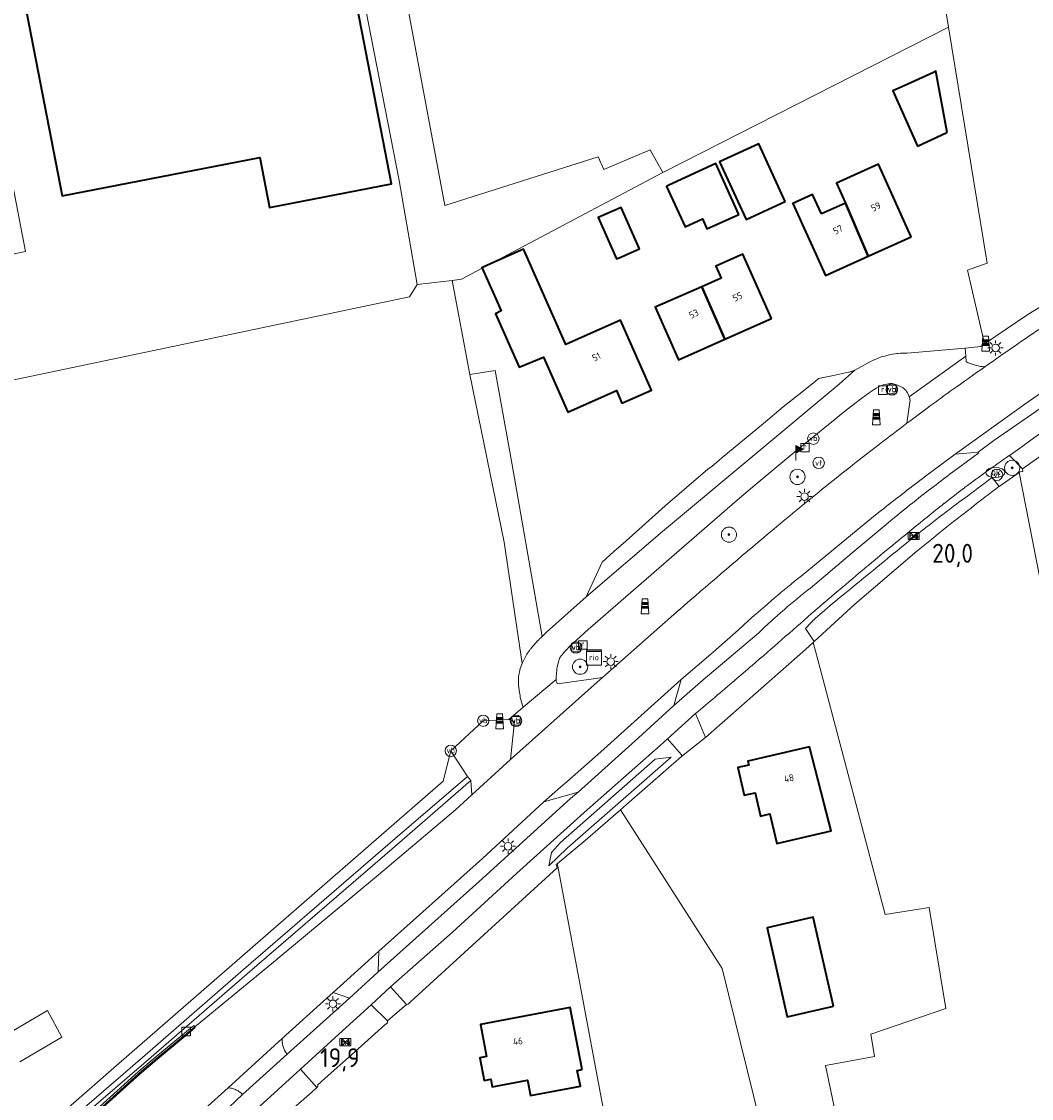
# Model space of a CAD drawing. Header units: metres. Extents: x 125158 to 132124, y 450612 to 454469.
# Tile 33 of 173: x 125659 to 125792, y 451444 to 451585. Entities that reach past the tile are written whole.
import ezdxf
from ezdxf.enums import TextEntityAlignment as Align

# ---------------------------------------------------------------- set-up
doc = ezdxf.new("R2010")
doc.units = ezdxf.units.M
doc.layers.get('0').update_dxf_attribs({"color": 8})
for name, color, linetype, lineweight in [('B-XX-BV-GELEIDECONSTRUCTIE-GV', 8, 'Continuous', 18), ('B-XX-GR-BOOM-S', 8, 'Continuous', 25), ('B-XX-IE-MEUBILAIR_WEGMEUBILAIR-S', 8, 'Continuous', 25), ('B-XX-KL-BRANDSTOF_LOCATIEPAAL-S', 8, 'Continuous', 25), ('B-XX-KL-ET_LS_OV_LICHTMAST-S', 8, 'Continuous', 25), ('B-XX-KL-WATER_BRANDLEIDING_PUT-S', 8, 'Continuous', 25), ('B-XX-OG-BEBOUWING-GV', 8, 'Continuous', 35), ('B-XX-OG-BEBOUWING-T18', 8, 'Continuous', 18), ('B-XX-OG-TERREIN_CULTUURSCHEIDING-GV', 8, 'Continuous', 18), ('B-XX-OG-WATER-GV', 8, 'Continuous', 18), ('B-XX-OG-WEG-GV', 8, 'Continuous', 18), ('B-XX-RI-GWA_KOLK-S', 8, 'Continuous', 25), ('B-XX-RI-GWA_RIOOLPUT-S', 8, 'Continuous', 25), ('B-XX-RI-TERREINKAST-S', 8, 'Continuous', 25), ('B-XX-VH-GOOT-G', 8, 'Continuous', 18), ('B-XX-VH-VERHARDING_BEDRIJFSVLOERPLAAT-GV', 8, 'Continuous', 18), ('B-XX-VH-VERHARDING_BETONSTRAATSTEEN-GV', 8, 'Continuous', 18), ('B-XX-VW-HECTOMETRERING-S', 8, 'Continuous', 25), ('B-XX-VW-VERKEERSTEKEN_BORD-S', 8, 'Continuous', 25), ('B-XX-VW-VERKEERSTEKEN_DRAAGCONSTRUCTIE-S', 8, 'Continuous', 25)]:
    doc.layers.add(name, color=color, linetype=linetype, lineweight=lineweight)
doc.layers.add('TOPOT30', color=1, linetype='Continuous')
doc.styles.add('ISO', font='iso', dxfattribs={"height": 5})
doc.styles.add('NLCS-ISO', font='NLCS-ISO.ttf')
doc.styles.add('NLCS-ISO-M-T18', font='NLCS-ISO.ttf', dxfattribs={"height": 1.8})

# ---------------------------------------------------------------- blocks, each defined once
blk = doc.blocks.new('SRI-PUT_INSPECTIEPUT_RIOOLPUT-SO')
at = {"color": 0, "linetype": 'ByBlock', "lineweight": 18}
blk.add_lwpolyline([(-1.12, -1.12), (1.12, -1.12), (1.12, 1.12), (-1.12, 1.12)], close=True, dxfattribs=at)
at = {"color": 0, "linetype": 'ByBlock', "lineweight": 18, "style": 'NLCS-ISO'}
blk.add_text('r', height=1.5, dxfattribs=at).set_placement((0, 0.28), align=Align.MIDDLE_CENTER)
blk = doc.blocks.new('SRI-KOLK-SO')
at = {"color": 0, "linetype": 'ByBlock', "lineweight": 18}
blk.add_lwpolyline([(-1.125, -1.125), (1.125, -1.125), (1.125, 1.125), (-1.125, 1.125)], close=True, dxfattribs=at)
blk = doc.blocks.new('SKL-WATER_BRANDKRAAN_BRANDPUT-SO')
at = {"color": 0, "linetype": 'ByBlock', "lineweight": 18}
blk.add_ellipse((0, 0), major_axis=(2.5, 0), ratio=0.54, dxfattribs=at)
at = {"color": 0, "linetype": 'ByBlock', "lineweight": 18, "style": 'NLCS-ISO'}
blk.add_text('bk', height=1.5, dxfattribs=at).set_placement((0.16, 0), align=Align.MIDDLE_CENTER)
blk = doc.blocks.new('SIE-WEG_VERKEERSBORD-SO')
at = {"color": 0, "linetype": 'ByBlock', "lineweight": 18}
blk.add_lwpolyline([(-1.125, -1.125), (1.125, -1.125), (1.125, 1.125), (-1.125, 1.125)], close=True, dxfattribs=at)
at = {"color": 0, "linetype": 'ByBlock', "lineweight": 18, "style": 'NLCS-ISO'}
blk.add_text('vb', height=1.5, dxfattribs=at).set_placement((0, 0), align=Align.MIDDLE_CENTER)
blk = doc.blocks.new('SIE-WATER_VERKLIKKER_TRANSPORTLEIDING-SO')
at = {"color": 0, "linetype": 'ByBlock', "lineweight": 18}
blk.add_circle((0, 0), 1.5, dxfattribs=at)
at = {"color": 0, "linetype": 'ByBlock', "lineweight": 18, "style": 'NLCS-ISO'}
blk.add_text('vt', height=1.5, dxfattribs=at).set_placement((0, 0), align=Align.MIDDLE_CENTER)
blk = doc.blocks.new('SKL-ET_OV_LICHTMAST-SO')
at = {"color": 0, "linetype": 'ByBlock', "lineweight": 18}
for points in [[(-1.25, 0), (-2, 0)], [(-1.41, 1.41), (-0.88, 0.88)], [(0, 2), (0, 1.25)], [(0.88, 0.88), (1.41, 1.41)], [(2, 0), (1.25, 0)], [(-1.41, -1.41), (-0.88, -0.88)], [(0, -1.25), (0, -2)], [(0.88, -0.88), (1.41, -1.41)]]:
    blk.add_lwpolyline(points, dxfattribs=at)
blk.add_circle((0, 0), 1, dxfattribs=at)
blk = doc.blocks.new('SIE-WEG_PAAL_VERKEERSBORD-SO')
at = {"color": 0, "linetype": 'ByBlock', "lineweight": 18}
blk.add_circle((0, 0), 1.5, dxfattribs=at)
at = {"color": 0, "linetype": 'ByBlock', "lineweight": 18, "style": 'NLCS-ISO'}
blk.add_text('vb', height=1.5, dxfattribs=at).set_placement((0, 0.13), align=Align.MIDDLE_CENTER)
blk = doc.blocks.new('SIE-WEG_PAAL_GRENSPAAL-SO')
at = {"linetype": 'ByBlock', "lineweight": 18}
h = blk.add_hatch(color=0, dxfattribs=at)
h.dxf.hatch_style = 1
h.paths.add_polyline_path([(0.90625, -0.5), (0.875, 0), (-0.875, 0), (-0.90625, -0.5)])
h.paths.add_polyline_path([(-0.8125, 1), (-0.84375, 0.5), (0.84375, 0.5), (0.8125, 1)])
at = {"color": 0, "linetype": 'ByBlock', "lineweight": 18}
blk.add_lwpolyline([(-1, -2), (1, -2), (0.75, 2), (-0.75, 2)], close=True, dxfattribs=at)
for points in [[(0.875, 0), (-0.875, 0)], [(0.84375, 0.5), (-0.84375, 0.5)], [(0.8125, 1), (-0.8125, 1)], [(0.90625, -0.5), (-0.90625, -0.5)]]:
    blk.add_lwpolyline(points, dxfattribs=at)
blk = doc.blocks.new('SIE-WEG_PAAL_HECTOMETERPAAL-SO')
at = {"color": 0, "linetype": 'ByBlock', "lineweight": 18}
blk.add_lwpolyline([(-1.44375, -0.94375), (1.44375, -0.94375), (1.44375, 0.94375), (-1.44375, 0.94375)], close=True, dxfattribs=at)
at = {"color": 0, "linetype": 'ByBlock', "lineweight": 18, "style": 'NLCS-ISO'}
blk.add_text('hm', height=1.5, dxfattribs=at).set_placement((0, 0), align=Align.MIDDLE_CENTER)
blk = doc.blocks.new('SIE-WEG_PAAL_VLAGGENMAST-SO')
at = {"linetype": 'ByBlock', "lineweight": 18}
h = blk.add_hatch(color=0, dxfattribs=at)
h.dxf.hatch_style = 1
h.paths.add_polyline_path([(0, 2), (2, 1), (0, 0)])
at = {"color": 0, "linetype": 'ByBlock', "lineweight": 18}
blk.add_lwpolyline([(0, 2), (0, -2)], dxfattribs=at)
blk.add_lwpolyline([(0, 2), (2, 1), (0, 0)], close=True, dxfattribs=at)
blk = doc.blocks.new('SRI-TERREINKAST-SO')
at = {"color": 0, "linetype": 'ByBlock', "lineweight": 18}
for points in [[(-2, 2), (2, 2), (2, 1.68), (-2, 1.68)], [(-2, 1.52), (2, 1.52), (2, -2), (-2, -2)]]:
    blk.add_lwpolyline(points, close=True, dxfattribs=at)
at = {"color": 0, "linetype": 'ByBlock', "lineweight": 18, "style": 'NLCS-ISO'}
blk.add_text('rio', height=1.5, dxfattribs=at).set_placement((0, 0), align=Align.MIDDLE_CENTER)
blk = doc.blocks.new('SGR-BOOM_01-SO')
at = {"linetype": 'ByBlock', "lineweight": 18}
h = blk.add_hatch(color=0, dxfattribs=at)
h.dxf.hatch_style = 1
edge = h.paths.add_edge_path()
edge.add_arc((0, 0), 0.25, 0, 360)
at = {"color": 0, "linetype": 'ByBlock', "lineweight": 18}
for radius in [2, 0.25]:
    blk.add_circle((0, 0), radius, dxfattribs=at)
blk = doc.blocks.new('kilometerpaal')
at = {"color": 0}
for p, q in [((-0.44, 0.44), (0.44, -0.44)), ((-0.44, -0.44), (-0.44, 0.44)), ((0.44, 0.44), (-0.44, -0.44)), ((0.44, -0.44), (0.44, 0.44))]:
    blk.add_line(p, q, dxfattribs=at)
at = {"color": 0, "style": 'ISO'}
blk.add_attdef('KILOMETERPAAL', (0.59, 0.87), '', height=2.5, dxfattribs=at)

msp = doc.modelspace()

# ---------------------------------------------------------------- linework, layer by layer
at = {"layer": 'B-XX-BV-GELEIDECONSTRUCTIE-GV'}
msp.add_lwpolyline([(125666.89, 451439.78), (125674.68, 451446.82), (125676.99, 451448.78), (125681.98, 451452.93), (125681.83, 451453.09), (125680.35, 451451.88), (125676.84, 451448.96), (125674.52, 451446.99), (125666.73, 451439.96)], dxfattribs=at)
at = {"layer": 'B-XX-OG-BEBOUWING-GV'}
for points in [[(125672.83, 451605.02), (125671.54, 451611.59), (125655.49, 451608.46), (125664.52, 451562.13), (125690.54, 451567.2), (125691.81, 451560.62), (125707.84, 451563.72), (125698.85, 451610.09)], [(125780.9, 451570.47), (125779.4, 451578.52), (125779.08, 451578.37), (125775.72, 451576.84), (125773.74, 451575.94), (125776.98, 451568.69), (125780.85, 451570.45)], [(125759.6, 451561.42), (125756.12, 451568.98), (125750.97, 451566.61), (125754.45, 451559.05)], [(125753.48, 451559.71), (125750.48, 451566.38), (125744.28, 451563.53), (125743.98, 451563.39), (125746.43, 451558.07), (125748.7, 451559.11), (125749.3, 451557.79)], [(125776.15, 451556.77), (125771.85, 451566.3), (125766.32, 451563.8), (125767.5, 451561.2), (125770.48, 451554.21)], [(125764.35, 451559.78), (125763.2, 451562.32), (125760.6, 451561.14), (125764.87, 451551.68), (125770.48, 451554.21), (125767.5, 451561.2)], [(125740.42, 451555.19), (125738.01, 451560.63), (125735.01, 451559.3), (125737.43, 451553.86), (125737.98, 451554.1), (125738.66, 451554.4)], [(125725.29, 451554.94), (125725.2, 451555.13), (125720.94, 451553.24), (125719.73, 451552.7), (125719.77, 451552.62), (125722.24, 451547.05), (125721.51, 451546.64), (125724.62, 451539.64), (125727.81, 451540.92), (125731.01, 451533.72), (125737.4, 451536.56), (125738.13, 451534.9), (125742, 451536.62), (125737.93, 451545.78), (125730.76, 451542.6)], [(125757.79, 451546.02), (125754.03, 451554.47), (125750.49, 451552.9), (125751.19, 451551.34), (125748.61, 451550.2), (125751.67, 451543.3)], [(125751.67, 451543.3), (125748.61, 451550.2), (125742.5, 451547.49), (125745.56, 451540.59)], [(125764.7, 451482.24), (125762.77, 451489.71), (125754.68, 451487.82), (125754.8, 451487.3), (125753.38, 451486.99), (125754.19, 451483.36), (125755.64, 451483.68), (125756.35, 451480.62), (125757.59, 451480.9), (125758.49, 451477.02), (125765.62, 451478.68)], [(125765.94, 451455.62), (125763.26, 451467.31), (125757.2, 451465.92), (125759.85, 451454.24)], [(125732.91, 451447.3), (125731.34, 451455.46), (125719.52, 451453.22), (125720.32, 451449.02), (125719.46, 451448.85), (125720.03, 451445.86), (125720.89, 451446.02), (125721.08, 451445.03), (125725.73, 451445.91), (125726.12, 451443.88), (125732.66, 451445.13), (125732.26, 451447.18)]]:
    msp.add_lwpolyline(points, close=True, dxfattribs=at)
at = {"layer": 'B-XX-OG-TERREIN_CULTUURSCHEIDING-GV'}
for points in [[(125687.36, 451689.08), (125698.97, 451626.46), (125703.12, 451608.71), (125704.6, 451609.26), (125704.88, 451607.96), (125705.99, 451608.24), (125714.83, 451560.88), (125735, 451567.25), (125735.74, 451565.59), (125741.84, 451568.17), (125743.5, 451565.21), (125781.07, 451584.3), (125776.07, 451614.94), (125774.25, 451627.08), (125773.5, 451632.07), (125771.34, 451646.47), (125814.45, 451653.53)], [(125609.28, 451681.66), (125617.9, 451639.9), (125633.25, 451569.05), (125634.25, 451564.44), (125637.38, 451550.12), (125659.71, 451554.82), (125646.99, 451620.86), (125681.4, 451626.94), (125672.18, 451675.78)], [(125814.45, 451653.53), (125771.34, 451646.47), (125773.5, 451632.07), (125776.23, 451632.42), (125776.95, 451627.48), (125774.25, 451627.08), (125776.07, 451614.94), (125781.07, 451584.3), (125786.13, 451553.31), (125783.54, 451552.39), (125785.79, 451542.67), (125791.49, 451546.53), (125798.23, 451550.66)], [(125663.68, 451440.84), (125668.13, 451444.71), (125670.99, 451447.21), (125714.61, 451485.21), (125715.62, 451489.19), (125719.9, 451493.15), (125723.2, 451493.32), (125723.24, 451493.32), (125725.14, 451494.92), (125725.06, 451495.16), (125724.96, 451495.47), (125724.87, 451495.78), (125724.86, 451495.81), (125724.81, 451496.01), (125724.76, 451496.21), (125724.73, 451496.42), (125724.69, 451496.68), (125724.62, 451497.13), (125724.56, 451497.59), (125724.55, 451497.72), (125724.53, 451497.94), (125724.52, 451498.17), (125724.51, 451498.37), (125724.51, 451498.57), (125724.53, 451498.78), (125724.54, 451498.98), (125724.57, 451499.18), (125724.61, 451499.38), (125724.65, 451499.55), (125724.7, 451499.78), (125724.76, 451500), (125724.76, 451500), (125724.84, 451500.23), (125724.92, 451500.45), (125725.01, 451500.67), (125722.66, 451516.62), (125718.14, 451538.64), (125715.81, 451551.03), (125711.22, 451550.48), (125710.2, 451548.86), (125640.84, 451534.33)], [(125793.96, 451528.48), (125790.78, 451526.28), (125790.83, 451525.93), (125790.43, 451525.86), (125790.33, 451525.78), (125795.25, 451500.76)], [(125795.25, 451500.76), (125790.33, 451525.78), (125787.7, 451523.92)], [(125776.91, 451515.46), (125774.19, 451513.13), (125768.74, 451508.49), (125766.08, 451506.03), (125763.42, 451503.57), (125763.27, 451503.44), (125764.18, 451500), (125772.75, 451467.69), (125778.5, 451468.61), (125780.7, 451455.34), (125770.84, 451451.94), (125771.33, 451449.03), (125764.88, 451447.82), (125766.93, 451438.03), (125772.04, 451439.45), (125773.39, 451433.7), (125781.05, 451435.19), (125780.2, 451439.31), (125799.08, 451442.93)], [(125766.93, 451438.03), (125764.88, 451447.82), (125771.33, 451449.03), (125770.84, 451451.94), (125780.7, 451455.34), (125778.5, 451468.61), (125772.75, 451467.69), (125764.18, 451500), (125763.27, 451503.44), (125762.24, 451502.53), (125749.12, 451490.96), (125745.98, 451488.47), (125738.74, 451482.12), (125737.94, 451481.43), (125751.32, 451460.57), (125758.7, 451430.56)], [(125758.7, 451430.56), (125751.32, 451460.57), (125737.94, 451481.43), (125733.3, 451477.41), (125729.63, 451474.36), (125729.68, 451474.05), (125740.33, 451417.22)], [(125740.33, 451417.22), (125729.68, 451474.05), (125729.63, 451474.36), (125729.5, 451474.26), (125729.61, 451473.81), (125710.33, 451456.18), (125710.01, 451455.89), (125709.82, 451455.86), (125707.33, 451453.69), (125707.3, 451453.46), (125706.97, 451453.19), (125702.56, 451449.23), (125699.13, 451446.16), (125698.15, 451445.27), (125698.16, 451445.18), (125698.03, 451444.96), (125697.3, 451444.3), (125694.66, 451441.98)], [(125653.4, 451449.68), (125662.61, 451455.08), (125664.5, 451451.54), (125658.97, 451448.31)]]:
    msp.add_lwpolyline(points, dxfattribs=at)
for points in [[(125685.94, 451678.85), (125672.18, 451675.78), (125681.4, 451626.94), (125646.99, 451620.86), (125659.71, 451554.82), (125637.38, 451550.12), (125640.84, 451534.33), (125710.2, 451548.86), (125711.22, 451550.48), (125708.82, 451564.17), (125699.7, 451611.07), (125692.6, 451645.47), (125687.07, 451672.67)], [(125672.83, 451605.02), (125698.85, 451610.09), (125707.84, 451563.72), (125691.81, 451560.62), (125690.54, 451567.2), (125664.52, 451562.13), (125655.49, 451608.46), (125671.54, 451611.59)], [(125786.13, 451553.31), (125781.07, 451584.3), (125743.5, 451565.21), (125720.94, 451553.24), (125725.2, 451555.13), (125725.29, 451554.94), (125730.76, 451542.6), (125737.93, 451545.78), (125742, 451536.62), (125738.13, 451534.9), (125737.4, 451536.56), (125731.01, 451533.72), (125727.81, 451540.92), (125724.62, 451539.64), (125721.51, 451546.64), (125722.24, 451547.05), (125719.77, 451552.62), (125717.04, 451551.17), (125715.81, 451551.03), (125718.14, 451538.64), (125721.47, 451539.19), (125723.68, 451526.8), (125727.63, 451504.24), (125727.91, 451504.5), (125728.21, 451504.77), (125733.44, 451509.42), (125735.52, 451514.01), (125737.07, 451515.38), (125738.64, 451516.76), (125743.83, 451521.4), (125749.44, 451526.22), (125749.98, 451526.62), (125750.85, 451527.37), (125751.26, 451527.69), (125756.73, 451532.22), (125759.33, 451534.42), (125761.17, 451535.87), (125763.55, 451537.76), (125763.98, 451538.12), (125765.93, 451538.53), (125767.92, 451538.95), (125767.98, 451538.96), (125768.12, 451538.99), (125768.18, 451539.01), (125768.32, 451539.05), (125768.4, 451539.07), (125768.52, 451539.12), (125768.59, 451539.15), (125768.71, 451539.21), (125768.76, 451539.23), (125770.89, 451540.41), (125771.09, 451540.51), (125771.36, 451540.62), (125771.63, 451540.74), (125771.9, 451540.84), (125772.12, 451540.92), (125772.4, 451541.01), (125772.68, 451541.09), (125772.96, 451541.17), (125773.13, 451541.21), (125773.42, 451541.27), (125773.71, 451541.33), (125773.99, 451541.37), (125774.28, 451541.41), (125774.45, 451541.43), (125774.75, 451541.45), (125775.04, 451541.47), (125775.33, 451541.48), (125775.62, 451541.48), (125783.26, 451542.12), (125785.3, 451542.34), (125785.79, 451542.67), (125783.54, 451552.39)], [(125776.98, 451568.69), (125773.74, 451575.94), (125775.72, 451576.84), (125779.08, 451578.37), (125779.4, 451578.52), (125780.9, 451570.47), (125780.85, 451570.45)], [(125756.12, 451568.98), (125759.6, 451561.42), (125754.45, 451559.05), (125750.97, 451566.61)], [(125746.43, 451558.07), (125743.98, 451563.39), (125744.28, 451563.53), (125750.48, 451566.38), (125753.48, 451559.71), (125749.3, 451557.79), (125748.7, 451559.11)], [(125766.32, 451563.8), (125771.85, 451566.3), (125776.15, 451556.77), (125770.48, 451554.21), (125764.87, 451551.68), (125760.6, 451561.14), (125763.2, 451562.32), (125764.35, 451559.78), (125767.5, 451561.2)], [(125737.98, 451554.1), (125737.43, 451553.86), (125735.01, 451559.3), (125738.01, 451560.63), (125740.42, 451555.19), (125738.66, 451554.4)], [(125754.03, 451554.47), (125757.79, 451546.02), (125751.67, 451543.3), (125745.56, 451540.59), (125742.5, 451547.49), (125748.61, 451550.2), (125751.19, 451551.34), (125750.49, 451552.9)], [(125765.62, 451478.68), (125758.49, 451477.02), (125757.59, 451480.9), (125756.35, 451480.62), (125755.64, 451483.68), (125754.19, 451483.36), (125753.38, 451486.99), (125754.8, 451487.3), (125754.68, 451487.82), (125762.77, 451489.71), (125764.7, 451482.24)], [(125765.94, 451455.62), (125759.85, 451454.24), (125757.2, 451465.92), (125763.26, 451467.31)], [(125719.52, 451453.22), (125731.34, 451455.46), (125732.91, 451447.3), (125732.26, 451447.18), (125732.66, 451445.13), (125726.12, 451443.88), (125725.73, 451445.91), (125721.08, 451445.03), (125720.89, 451446.02), (125720.03, 451445.86), (125719.46, 451448.85), (125720.32, 451449.02)]]:
    msp.add_lwpolyline(points, close=True, dxfattribs=at)
for centre, radius, start, end in [((126160.78, 451034.52), 615.4, 127.31883, 128.18172), ((125890.95, 451377.78), 178.77, 128.2104, 129.6362)]:
    msp.add_arc(centre, radius, start, end, dxfattribs=at)
at = {"layer": 'B-XX-OG-WATER-GV'}
for points in [[(125787.7, 451523.92), (125786.8, 451525.1)], [(125775.9, 451516.81), (125775.53, 451516.51)], [(125762.28, 451505.26), (125763.42, 451503.57), (125766.08, 451506.03), (125768.74, 451508.49), (125774.19, 451513.13), (125776.91, 451515.46)], [(125765.14, 451507.99), (125764.75, 451507.66), (125763.59, 451506.64)]]:
    msp.add_lwpolyline(points, dxfattribs=at)
for centre, radius, start, end in [((126096.05, 451104.81), 521.81, 126.346, 127.3642), ((125868.15, 451403.23), 146.32, 127.3531, 129.0837), ((133355.89, 442245.1), 11975.84, 129.269643, 129.331129), ((125781.44, 451488.98), 25.04, 129.2734, 130.5923), ((125784.57, 451485.88), 29.54, 136.5336, 139.0037), ((125768.26, 451501.32), 7.08, 131.2915, 136.3964)]:
    msp.add_arc(centre, radius, start, end, dxfattribs=at)
at = {"layer": 'B-XX-OG-WATER-GV', "extrusion": (0, 0, -1)}
for centre, radius, start, end in [((-126160.78, 451034.52), 615.4, 51.81828, 52.68117), ((-125890.95, 451377.78), 178.77, 50.3638, 51.7896)]:
    msp.add_arc(centre, radius, start, end, dxfattribs=at)
at = {"layer": 'B-XX-OG-WEG-GV'}
for points in [[(125827.39, 451564.18), (125827.72, 451565.32), (125827.37, 451566.6), (125826.5, 451566.19), (125818.06, 451562.09), (125811.34, 451558.55), (125798.23, 451550.66), (125791.49, 451546.53), (125785.79, 451542.67), (125785.3, 451542.34), (125783.26, 451542.12), (125783.34, 451541.05), (125783.4, 451540.32)], [(125783.4, 451540.32), (125783.34, 451541.05), (125775.9, 451535.71)], [(125777.88, 451525.18), (125781.94, 451528.17), (125791.11, 451534.77), (125794.24, 451536.95), (125798.83, 451540.02)], [(125775.9, 451535.71), (125775.82, 451535.95), (125775.76, 451536.06), (125775.71, 451536.18), (125775.68, 451536.23), (125775.58, 451536.4), (125775.47, 451536.55), (125775.47, 451536.55), (125775.43, 451536.59), (125775.34, 451536.69), (125775.16, 451536.85), (125775.14, 451536.87), (125775.11, 451536.89), (125774.92, 451537.01), (125774.65, 451537.14), (125774.53, 451537.19), (125774.37, 451537.26), (125774.1, 451537.35), (125773.95, 451537.39), (125773.83, 451537.42), (125773.62, 451537.46), (125773.6, 451537.46), (125773.48, 451537.47), (125773.37, 451537.47), (125773.14, 451537.44), (125772.97, 451537.4), (125772.81, 451537.36), (125772.49, 451537.28), (125772.19, 451537.17), (125771.87, 451537.04), (125771.87, 451537.04), (125771.57, 451536.87), (125770.62, 451536.23), (125769.68, 451535.56), (125768.73, 451534.85), (125767.79, 451534.12), (125767.38, 451533.79), (125766.96, 451533.46), (125766.16, 451532.81), (125764.82, 451531.71), (125760.58, 451528.26), (125759.26, 451527.17), (125757.95, 451526.08), (125755.61, 451524.1), (125753.28, 451522.12), (125745.63, 451515.52), (125734.29, 451505.68), (125733.73, 451505.17), (125732.64, 451504.19), (125731.23, 451502.92), (125730.85, 451502.49), (125730.58, 451502.19), (125730.39, 451501.97), (125730.27, 451501.83), (125730.09, 451501.62), (125730.03, 451501.54), (125730.03, 451501.54), (125729.98, 451501.45), (125729.97, 451501.41), (125729.89, 451501.22), (125729.83, 451501.03), (125729.75, 451500.73), (125729.67, 451500.43), (125729.62, 451500.18), (125729.59, 451499.92), (125729.55, 451499.69), (125729.52, 451499.45), (125729.51, 451499.34), (125729.51, 451499.26), (125729.48, 451498.92), (125729.47, 451498.57), (125729.46, 451498.51)], [(125799.89, 451538.37), (125794.37, 451534.88), (125793.79, 451534.66), (125787.03, 451529.97), (125784.97, 451528.44), (125785.04, 451528.35), (125782.54, 451526.52)], [(125776, 451535.33), (125775.6, 451532.25)], [(125775.6, 451532.25), (125776, 451535.33)], [(125789.06, 451528.02), (125790.26, 451528.86), (125791.07, 451529.43), (125791.76, 451529.92), (125793.13, 451530.89)], [(125768.12, 451526.5), (125768.48, 451526.79), (125768.92, 451527.13), (125770.3, 451528.21), (125771.98, 451529.51)], [(125771.98, 451529.51), (125770.3, 451528.21), (125768.92, 451527.13)], [(125782.54, 451526.52), (125785.04, 451528.35), (125784.97, 451528.44), (125781.94, 451528.17), (125777.88, 451525.18)], [(125786.8, 451525.1), (125787.7, 451523.92), (125790.33, 451525.78), (125790.43, 451525.86), (125790.83, 451525.93), (125790.78, 451526.28), (125789.06, 451528.02)], [(125768.92, 451527.13), (125768.48, 451526.79), (125768.12, 451526.5)], [(125772.67, 451521.15), (125772.02, 451520.64), (125771.69, 451520.37), (125761.67, 451512.16)], [(125761.67, 451512.16), (125771.69, 451520.37), (125772.02, 451520.64), (125772.67, 451521.15)], [(125774.34, 451520.17), (125773.76, 451519.69), (125773.12, 451519.16), (125768.39, 451515.2), (125762.91, 451510.59)], [(125762.91, 451510.59), (125768.39, 451515.2), (125773.12, 451519.16)], [(125773.12, 451519.16), (125773.76, 451519.69), (125774.34, 451520.17)], [(125756.73, 451517.2), (125757.23, 451517.62)], [(125757.23, 451517.62), (125756.73, 451517.2)], [(125775.98, 451518.07), (125775.35, 451517.56), (125774.9, 451517.19)], [(125774.9, 451517.19), (125775.35, 451517.56), (125775.98, 451518.07)], [(125775.53, 451516.51), (125775.9, 451516.81)], [(125729.71, 451497.98), (125735.57, 451498.83), (125745.68, 451507.75)], [(125745.68, 451507.75), (125735.57, 451498.83)], [(125763.59, 451506.64), (125764.75, 451507.66), (125765.14, 451507.99)], [(125698.02, 451455.49), (125700.16, 451457.42), (125706.18, 451462.87), (125719.78, 451475.04), (125727.86, 451482.47), (125730.07, 451484.4), (125730.87, 451485.14), (125735.35, 451489.07), (125745.91, 451498.56), (125750.1, 451502.15), (125753.43, 451505.08), (125754.71, 451506.26)], [(125754.71, 451506.26), (125753.43, 451505.08), (125750.1, 451502.15), (125745.91, 451498.56), (125744.97, 451495.15), (125748.81, 451498.51), (125756.12, 451504.7)], [(125747.81, 451494.09), (125749.12, 451490.96), (125762.24, 451502.53), (125763.27, 451503.44), (125763.42, 451503.57), (125762.28, 451505.26)], [(125756.12, 451504.7), (125748.81, 451498.51), (125744.97, 451495.15)], [(125735.57, 451498.83), (125734.48, 451497.88), (125723.49, 451488.06), (125718.4, 451483.4), (125716.24, 451481.42), (125706.14, 451472.89), (125692.89, 451461.89), (125692.82, 451461.83)], [(125723.24, 451493.32), (125724.02, 451493.06), (125723.49, 451488.06), (125734.48, 451497.88), (125735.57, 451498.83), (125729.71, 451497.98)], [(125729.46, 451498.51), (125729.47, 451498.57), (125725.14, 451494.92), (125723.24, 451493.32)], [(125744.97, 451495.15), (125740.29, 451490.89), (125732.37, 451483.78), (125731.36, 451482.93), (125719.34, 451472.03), (125706.05, 451460.08), (125702.33, 451456.69), (125699.28, 451453.95)], [(125700.92, 451451.95), (125705.15, 451455.82), (125707.71, 451458.16), (125715.85, 451465.38), (125724.26, 451473.05), (125733.17, 451481.07), (125743.15, 451489.89), (125744.1, 451490.76), (125747.81, 451494.09)], [(125666.89, 451439.78), (125674.68, 451446.82), (125676.99, 451448.78), (125681.98, 451452.93), (125692.82, 451461.83), (125692.89, 451461.89), (125706.14, 451472.89), (125716.24, 451481.42), (125718.4, 451483.4), (125718.25, 451485.28), (125708.22, 451476.59), (125688.88, 451459.88), (125675.58, 451448.37), (125664.94, 451439.21)], [(125692.82, 451461.83), (125681.98, 451452.93), (125676.99, 451448.78), (125674.68, 451446.82), (125666.89, 451439.78), (125666.95, 451439.73), (125667, 451439.69), (125667.02, 451439.68), (125652.54, 451426.68), (125652.46, 451426.8), (125652.42, 451426.76), (125638.69, 451414.37), (125627.58, 451404.39), (125627.54, 451404.35), (125624.42, 451401.46), (125617.48, 451395.09), (125617.58, 451394.98)], [(125702.33, 451456.69), (125700.16, 451457.42), (125698.02, 451455.49), (125693.46, 451451.36)], [(125694.13, 451449.31), (125699.28, 451453.95), (125702.33, 451456.69)], [(125623.57, 451388.29), (125627.37, 451391.64), (125630.98, 451394.83), (125633.36, 451397.04), (125639.11, 451402.2), (125650.85, 451412.74), (125664.35, 451425), (125676.22, 451435.77), (125686.36, 451444.9), (125693.46, 451451.36), (125698.02, 451455.49)], [(125699.28, 451453.95), (125694.13, 451449.31), (125688.25, 451444), (125685.57, 451441.47), (125683.75, 451439.54), (125676.71, 451431.99), (125670.18, 451425.36), (125668.87, 451424.23), (125664.32, 451420.02), (125660.09, 451416.34)], [(125670.71, 451422.21), (125672.54, 451423.97), (125676.85, 451428.33), (125681.04, 451432.74), (125688.2, 451440.33), (125690.02, 451442.01), (125695.86, 451447.33), (125700.92, 451451.95)], [(125693.46, 451451.36), (125686.36, 451444.9)], [(125688.25, 451444), (125694.13, 451449.31)], [(125676.05, 451432.87), (125676.71, 451431.99), (125683.75, 451439.54), (125685.57, 451441.47), (125688.25, 451444)], [(125686.36, 451444.9), (125676.22, 451435.77)]]:
    msp.add_lwpolyline(points, dxfattribs=at)
for points in [[(125724.51, 451498.57), (125724.51, 451498.37), (125724.52, 451498.17), (125724.53, 451497.94), (125724.55, 451497.72), (125724.56, 451497.59), (125724.62, 451497.13), (125724.69, 451496.68), (125724.73, 451496.42), (125724.76, 451496.21), (125724.81, 451496.01), (125724.86, 451495.81), (125724.87, 451495.78), (125724.96, 451495.47), (125725.06, 451495.16), (125725.14, 451494.92), (125729.47, 451498.57), (125729.48, 451498.92), (125729.51, 451499.26), (125729.51, 451499.34), (125729.52, 451499.45), (125729.55, 451499.69), (125729.59, 451499.92), (125729.62, 451500.18), (125729.67, 451500.43), (125729.75, 451500.73), (125729.83, 451501.03), (125729.89, 451501.22), (125729.97, 451501.41), (125729.98, 451501.45), (125730.03, 451501.54), (125730.03, 451501.54), (125730.09, 451501.62), (125730.27, 451501.83), (125730.39, 451501.97), (125730.58, 451502.19), (125730.85, 451502.49), (125731.23, 451502.92), (125732.64, 451504.19), (125733.73, 451505.17), (125734.29, 451505.68), (125745.63, 451515.52), (125753.28, 451522.12), (125755.61, 451524.1), (125757.95, 451526.08), (125759.26, 451527.17), (125760.58, 451528.26), (125764.82, 451531.71), (125766.16, 451532.81), (125766.96, 451533.46), (125767.38, 451533.79), (125767.79, 451534.12), (125768.73, 451534.85), (125769.68, 451535.56), (125770.62, 451536.23), (125771.57, 451536.87), (125771.87, 451537.04), (125771.87, 451537.04), (125772.19, 451537.17), (125772.49, 451537.28), (125772.81, 451537.36), (125772.97, 451537.4), (125773.14, 451537.44), (125773.37, 451537.47), (125773.48, 451537.47), (125773.6, 451537.46), (125773.62, 451537.46), (125773.83, 451537.42), (125773.95, 451537.39), (125774.1, 451537.35), (125774.37, 451537.26), (125774.53, 451537.19), (125774.65, 451537.14), (125774.92, 451537.01), (125775.11, 451536.89), (125775.14, 451536.87), (125775.16, 451536.85), (125775.34, 451536.69), (125775.43, 451536.59), (125775.47, 451536.55), (125775.47, 451536.55), (125775.58, 451536.4), (125775.68, 451536.23), (125775.71, 451536.18), (125775.76, 451536.06), (125775.82, 451535.95), (125775.9, 451535.71), (125783.34, 451541.05), (125783.26, 451542.12), (125775.62, 451541.48), (125775.33, 451541.48), (125775.04, 451541.47), (125774.75, 451541.45), (125774.45, 451541.43), (125774.28, 451541.41), (125773.99, 451541.37), (125773.71, 451541.33), (125773.42, 451541.27), (125773.13, 451541.21), (125772.96, 451541.17), (125772.68, 451541.09), (125772.4, 451541.01), (125772.12, 451540.92), (125771.9, 451540.84), (125771.63, 451540.74), (125771.36, 451540.62), (125771.09, 451540.51), (125770.89, 451540.41), (125768.76, 451539.23), (125766.7, 451537.4), (125743.47, 451518.04), (125733.44, 451509.42), (125728.21, 451504.77), (125727.91, 451504.5), (125727.63, 451504.24), (125727.62, 451504.23), (125727.49, 451504.11), (125727.31, 451503.93), (125727.14, 451503.75), (125727.07, 451503.68), (125726.5, 451503.03), (125726.38, 451502.9), (125726.13, 451502.61), (125726.08, 451502.54), (125725.96, 451502.38), (125725.84, 451502.22), (125725.72, 451502.05), (125725.62, 451501.88), (125725.58, 451501.82), (125725.44, 451501.56), (125725.3, 451501.29), (125725.17, 451501.03), (125725.04, 451500.75), (125725.01, 451500.67), (125724.92, 451500.45), (125724.84, 451500.23), (125724.76, 451500), (125724.76, 451500), (125724.7, 451499.78), (125724.65, 451499.55), (125724.61, 451499.38), (125724.57, 451499.18), (125724.54, 451498.98), (125724.53, 451498.78)], [(125723.68, 451526.8), (125721.47, 451539.19), (125718.14, 451538.64), (125722.66, 451516.62), (125725.01, 451500.67), (125725.04, 451500.75), (125725.17, 451501.03), (125725.3, 451501.29), (125725.44, 451501.56), (125725.58, 451501.82), (125725.62, 451501.88), (125725.72, 451502.05), (125725.84, 451502.22), (125725.96, 451502.38), (125726.08, 451502.54), (125726.13, 451502.61), (125726.38, 451502.9), (125726.5, 451503.03), (125727.07, 451503.68), (125727.14, 451503.75), (125727.31, 451503.93), (125727.49, 451504.11), (125727.62, 451504.23), (125727.63, 451504.24)], [(125766.7, 451537.4), (125768.76, 451539.23), (125768.71, 451539.21), (125768.59, 451539.15), (125768.52, 451539.12), (125768.4, 451539.07), (125768.32, 451539.05), (125768.18, 451539.01), (125768.12, 451538.99), (125767.98, 451538.96), (125767.92, 451538.95), (125765.93, 451538.53), (125763.98, 451538.12), (125763.55, 451537.76), (125761.17, 451535.87), (125759.33, 451534.42), (125756.73, 451532.22), (125751.26, 451527.69), (125750.85, 451527.37), (125749.98, 451526.62), (125749.44, 451526.22), (125743.83, 451521.4), (125738.64, 451516.76), (125737.07, 451515.38), (125735.52, 451514.01), (125733.44, 451509.42), (125743.47, 451518.04)], [(125793.79, 451534.66), (125794.24, 451536.95), (125791.11, 451534.77), (125781.94, 451528.17), (125784.97, 451528.44), (125787.03, 451529.97)], [(125789.06, 451528.02), (125790.78, 451526.28), (125793.96, 451528.48), (125793.13, 451530.89), (125791.76, 451529.92), (125791.07, 451529.43), (125790.26, 451528.86)], [(125727.86, 451482.47), (125732.37, 451483.78), (125740.29, 451490.89), (125744.97, 451495.15), (125745.91, 451498.56), (125735.35, 451489.07), (125730.87, 451485.14), (125730.07, 451484.4)], [(125749.12, 451490.96), (125747.81, 451494.09), (125744.1, 451490.76), (125745.94, 451488.66), (125745.98, 451488.47)], [(125723.24, 451493.32), (125723.2, 451493.32), (125719.9, 451493.15), (125715.62, 451489.19), (125715.67, 451489.1), (125717.81, 451485.82), (125718.25, 451485.28), (125718.4, 451483.4), (125723.49, 451488.06), (125724.02, 451493.06)], [(125707.71, 451458.16), (125709.82, 451455.86), (125710.01, 451455.89), (125710.33, 451456.18), (125729.61, 451473.81), (125729.5, 451474.26), (125729.63, 451474.36), (125733.3, 451477.41), (125737.94, 451481.43), (125738.74, 451482.12), (125745.98, 451488.47), (125745.94, 451488.66), (125744.1, 451490.76), (125743.15, 451489.89), (125733.17, 451481.07), (125724.26, 451473.05), (125715.85, 451465.38)], [(125717.81, 451485.82), (125715.67, 451489.1), (125715.62, 451489.19), (125714.61, 451485.21), (125670.99, 451447.21), (125668.13, 451444.71), (125663.68, 451440.84), (125662.52, 451439.82), (125662.32, 451439.65), (125663.77, 451439.12), (125663.98, 451439.3), (125675.08, 451448.9), (125688.39, 451460.44), (125707.68, 451477.09)], [(125744.6, 451488.34), (125730.92, 451476.39), (125728.52, 451474.09), (125728.85, 451475.81), (125730.04, 451477.14), (125742.49, 451488.09)], [(125744.6, 451488.34), (125742.49, 451488.09), (125730.04, 451477.14), (125728.85, 451475.81), (125728.52, 451474.09), (125730.92, 451476.39)], [(125663.77, 451439.12), (125663.87, 451439.09), (125664.13, 451439.03), (125664.26, 451439), (125664.4, 451438.99), (125664.48, 451438.98), (125664.66, 451438.97), (125664.94, 451439.21), (125675.58, 451448.37), (125688.88, 451459.88), (125708.22, 451476.59), (125718.25, 451485.28), (125717.81, 451485.82), (125707.68, 451477.09), (125688.39, 451460.44), (125675.08, 451448.9), (125663.98, 451439.3)], [(125732.37, 451483.78), (125727.86, 451482.47), (125719.78, 451475.04), (125706.18, 451462.87), (125706.06, 451460.28), (125706.05, 451460.08), (125719.34, 451472.03), (125731.36, 451482.93)], [(125706.05, 451460.08), (125706.06, 451460.28), (125706.18, 451462.87), (125700.16, 451457.42), (125702.33, 451456.69)], [(125709.82, 451455.86), (125707.71, 451458.16), (125705.15, 451455.82), (125707.33, 451453.69)], [(125707.3, 451453.46), (125707.33, 451453.69), (125705.15, 451455.82), (125700.92, 451451.95), (125695.86, 451447.33), (125698.03, 451444.96), (125698.16, 451445.18), (125698.15, 451445.27), (125699.13, 451446.16), (125702.56, 451449.23), (125706.97, 451453.19)], [(125690.02, 451442.01), (125691.38, 451440.48), (125691.54, 451439.25), (125694.66, 451441.98), (125697.3, 451444.3), (125698.03, 451444.96), (125695.86, 451447.33)]]:
    msp.add_lwpolyline(points, close=True, dxfattribs=at)
at = {"layer": 'B-XX-OG-WEG-GV', "extrusion": (0, 0, -1)}
for centre, radius, start, end in [((-126005.49, 451228.87), 380.59, 54.7472, 56.1656), ((-125786.5, 451546.86), 7.24, 290.9885, 295.3542), ((-126734.24, 450197.72), 1643.26, 54.56654, 54.74936), ((-125786.5, 451546.93), 7.3, 286.4325, 290.7657), ((-125786.36, 451546.45), 6.81, 280.5072, 286.4654), ((-125786.4, 451546.51), 6.87, 274.8445, 280.7515), ((-126020.46, 451207.53), 406.69, 53.4822, 53.8407), ((-125842.38, 451451.14), 104.93, 53.8623, 54.5664), ((-125773.03, 451534.81), 3.01, 162.5273, 170.0998), ((-126251.51, 450896.94), 793.79, 53.16297, 53.41957), ((-126005.12, 451225.96), 382.74, 52.4748, 53.1537), ((-125938.08, 451315.03), 259.95, 54.2135, 55.0204), ((-125941.16, 451306.15), 280.17, 50.7787, 51.8575), ((-125912.96, 451349.48), 219.89, 51.9961, 53.6208), ((-126126.52, 451068.8), 574.31, 52.03728, 52.62335), ((-126096.05, 451104.81), 521.81, 52.6358, 53.654), ((-125931.79, 451323.43), 249.46, 53.4355, 54.2581), ((-126258.74, 450916.71), 782.69, 50.15233, 50.79485), ((-125841.64, 451444.94), 98.15, 51.469, 53.4414), ((-125871.15, 451402.21), 152.6, 50.6257, 52.1761), ((-126058.46, 451172.77), 446.13, 50.7144, 51.4611), ((-125828.78, 451449.78), 90.79, 51.8294, 52.2799), ((-125868.15, 451403.23), 146.32, 50.9163, 52.6469), ((-126377.19, 450780.72), 963, 49.02171, 49.88683), ((-133355.89, 442245.1), 11975.84, 50.668871, 50.730357), ((-126419.19, 450734.56), 1013.72, 50.06599, 50.53745), ((-125887.66, 451356.33), 200.39, 48.4359, 51.0442), ((-125996.27, 451239.61), 354.97, 49.2861, 50.0814), ((-125812.11, 451447.03), 80.38, 45.8508, 52.2607), ((-125999.5, 451235.94), 359.87, 48.9272, 49.2781), ((-125781.44, 451488.98), 25.04, 49.4077, 50.7266), ((-121313.42, 456607.44), 6768.42, 228.897165, 228.984867), ((-125784.57, 451485.88), 29.54, 40.9963, 43.4664), ((-125768.26, 451501.32), 7.08, 43.6036, 48.7085), ((-125560.09, 451724.78), 297.35, 228.9818, 229.5651), ((-125730.16, 451498.49), 0.696, 348.7863, 1.6253), ((-125730.1, 451498.48), 0.636, 328.2009, 348.1963), ((-125730.1, 451498.48), 0.634, 308.4967, 328.4953), ((-124784.32, 452635.36), 1493.59, 229.56937, 229.82831), ((-125696.28, 451451.15), 2.82, 352.1853, 4.3723), ((-125696.27, 451451.14), 2.81, 340.0803, 352.311), ((-125696.28, 451451.14), 2.82, 329.8537, 340.1535), ((-125696.29, 451451.15), 2.84, 319.7231, 329.9398), ((-125686.24, 451442.23), 2.67, 92.6578, 104.911), ((-125686.24, 451442.21), 2.69, 104.7671, 116.9329), ((-125686.21, 451442.16), 2.75, 116.9469, 127.473), ((-125686.2, 451442.17), 2.75, 127.7262, 138.2576)]:
    msp.add_arc(centre, radius, start, end, dxfattribs=at)
at = {"layer": 'B-XX-OG-WEG-GV'}
for centre, radius, start, end in [((126005.49, 451228.87), 380.59, 123.8344, 125.2528), ((125786.5, 451546.86), 7.24, 244.6458, 249.0115), ((126734.24, 450197.72), 1643.26, 125.25064, 125.43346), ((125786.5, 451546.93), 7.3, 249.2343, 253.5675), ((125786.36, 451546.45), 6.81, 253.5346, 259.4928), ((125786.4, 451546.51), 6.87, 259.2485, 265.1555), ((126020.46, 451207.53), 406.69, 126.1593, 126.5178), ((125842.38, 451451.14), 104.93, 125.4336, 126.1377), ((125773.03, 451534.81), 3.01, 9.9002, 17.4727), ((126251.51, 450896.94), 793.79, 126.58043, 126.83703), ((126005.12, 451225.96), 382.74, 126.8463, 127.5252), ((125938.08, 451315.03), 259.95, 124.9796, 125.7865), ((125941.16, 451306.15), 280.17, 128.1425, 129.2213), ((125912.96, 451349.48), 219.89, 126.3792, 128.0039), ((126126.52, 451068.8), 574.31, 127.37665, 127.96272), ((125931.79, 451323.43), 249.46, 125.7419, 126.5645), ((126258.74, 450916.71), 782.69, 129.20515, 129.84767), ((125841.64, 451444.94), 98.15, 126.5586, 128.531), ((125871.15, 451402.21), 152.6, 127.8239, 129.3743), ((126058.46, 451172.77), 446.13, 128.5389, 129.2856), ((125828.78, 451449.78), 90.79, 127.7201, 128.1706), ((126377.19, 450780.72), 963, 130.11317, 130.97829), ((126419.19, 450734.56), 1013.72, 129.46255, 129.93401), ((125887.66, 451356.33), 200.39, 128.9558, 131.5641), ((125996.27, 451239.61), 354.97, 129.9186, 130.7139), ((125812.11, 451447.03), 80.38, 127.7393, 134.1492), ((125999.5, 451235.94), 359.87, 130.7219, 131.0728), ((121313.42, 456607.44), 6768.42, 311.015133, 311.102835), ((125560.09, 451724.78), 297.35, 310.4349, 311.0182), ((125730.16, 451498.49), 0.696, 178.3747, 191.2137), ((125730.1, 451498.48), 0.636, 191.8037, 211.7991), ((125730.1, 451498.48), 0.634, 211.5047, 231.5033), ((124784.32, 452635.36), 1493.59, 310.17169, 310.43063), ((125696.28, 451451.15), 2.82, 175.6277, 187.8147), ((125696.27, 451451.14), 2.81, 187.689, 199.9197), ((125696.28, 451451.14), 2.82, 199.8465, 210.1463), ((125696.29, 451451.15), 2.84, 210.0602, 220.2769), ((125686.24, 451442.23), 2.67, 75.089, 87.3422), ((125686.24, 451442.21), 2.69, 63.0671, 75.2329), ((125686.21, 451442.16), 2.75, 52.527, 63.0531), ((125686.2, 451442.17), 2.75, 41.7424, 52.2738)]:
    msp.add_arc(centre, radius, start, end, dxfattribs=at)
at = {"layer": 'B-XX-VH-GOOT-G'}
msp.add_lwpolyline([(125667.02, 451439.68), (125668.11, 451440.7), (125674.77, 451446.71), (125677.08, 451448.67), (125681.26, 451452.15), (125682.03, 451452.82), (125681.98, 451452.93)], dxfattribs=at)
at = {"layer": 'B-XX-VH-VERHARDING_BEDRIJFSVLOERPLAAT-GV'}
msp.add_lwpolyline([(125687.07, 451672.67), (125692.6, 451645.47), (125699.7, 451611.07), (125708.82, 451564.17), (125711.22, 451550.48), (125715.81, 451551.03), (125717.04, 451551.17), (125719.77, 451552.62), (125719.73, 451552.7), (125720.94, 451553.24), (125743.5, 451565.21), (125741.84, 451568.17), (125735.74, 451565.59), (125735, 451567.25), (125714.83, 451560.88), (125705.99, 451608.24), (125704.88, 451607.96), (125704.6, 451609.26), (125703.12, 451608.71), (125698.97, 451626.46), (125687.36, 451689.08)], dxfattribs=at)
at = {"layer": 'B-XX-VH-VERHARDING_BETONSTRAATSTEEN-GV'}
msp.add_lwpolyline([(125658.97, 451448.31), (125664.5, 451451.54), (125662.61, 451455.08), (125653.4, 451449.68)], dxfattribs=at)

# ---------------------------------------------------------------- block references
at = {"layer": 'B-XX-GR-BOOM-S', "xscale": 0.5, "yscale": 0.5, "zscale": 0.5}
for p in [(125789.43, 451526.39), (125761.21, 451525.2), (125752.2, 451517.61), (125732.63, 451500.25)]:
    msp.add_blockref('SGR-BOOM_01-SO', p, dxfattribs=at)
at = {"layer": 'B-XX-IE-MEUBILAIR_WEGMEUBILAIR-S', "xscale": 0.5, "yscale": 0.5, "zscale": 0.5}
for name, p in [('SIE-WEG_PAAL_GRENSPAAL-SO', (125785.93, 451542.72)), ('SIE-WEG_PAAL_GRENSPAAL-SO', (125771.56, 451533.03)), ('SIE-WEG_PAAL_VLAGGENMAST-SO', (125761.01, 451528.34)), ('SIE-WEG_PAAL_GRENSPAAL-SO', (125741.17, 451508.18)), ('SIE-WEG_PAAL_GRENSPAAL-SO', (125722.07, 451493.07))]:
    msp.add_blockref(name, p, dxfattribs=at)
at = {"layer": 'B-XX-KL-BRANDSTOF_LOCATIEPAAL-S', "xscale": 0.5, "yscale": 0.5, "zscale": 0.5}
for p in [(125763.99, 451527.04), (125787.43, 451525.47)]:
    msp.add_blockref('SIE-WATER_VERKLIKKER_TRANSPORTLEIDING-SO', p, dxfattribs=at)
at = {"layer": 'B-XX-KL-ET_LS_OV_LICHTMAST-S', "xscale": 0.5, "yscale": 0.5, "zscale": 0.5}
for p in [(125787.25, 451542.15), (125762.13, 451522.61), (125736.65, 451500.92), (125723.15, 451476.65), (125700.14, 451455.94)]:
    msp.add_blockref('SKL-ET_OV_LICHTMAST-SO', p, dxfattribs=at)
at = {"layer": 'B-XX-KL-WATER_BRANDLEIDING_PUT-S', "xscale": 0.5, "yscale": 0.5, "zscale": 0.5}
msp.add_blockref('SKL-WATER_BRANDKRAAN_BRANDPUT-SO', (125787.21, 451525.79), dxfattribs=at)
at = {"layer": 'B-XX-RI-GWA_KOLK-S', "xscale": 0.5, "yscale": 0.5, "zscale": 0.5}
msp.add_blockref('SRI-KOLK-SO', (125680.85, 451452.3), dxfattribs=at)
at = {"layer": 'B-XX-RI-GWA_RIOOLPUT-S', "xscale": 0.5, "yscale": 0.5, "zscale": 0.5}
for p in [(125772.42, 451536.6), (125762.19, 451529.04), (125732.98, 451503.1)]:
    msp.add_blockref('SRI-PUT_INSPECTIEPUT_RIOOLPUT-SO', p, dxfattribs=at)
at = {"layer": 'B-XX-RI-TERREINKAST-S', "xscale": 0.5, "yscale": 0.5, "zscale": 0.5}
msp.add_blockref('SRI-TERREINKAST-SO', (125734.45, 451501.47), dxfattribs=at)
at = {"layer": 'B-XX-VW-HECTOMETRERING-S', "xscale": 0.5, "yscale": 0.5, "zscale": 0.5}
for p in [(125776.48, 451517.43), (125701.78, 451450.9)]:
    msp.add_blockref('SIE-WEG_PAAL_HECTOMETERPAAL-SO', p, dxfattribs=at)
at = {"layer": 'B-XX-VW-VERKEERSTEKEN_BORD-S', "xscale": 0.5, "yscale": 0.5, "zscale": 0.5}
for p in [(125773.62, 451536.69), (125732.09, 451502.77), (125724.2, 451493.14)]:
    msp.add_blockref('SIE-WEG_VERKEERSBORD-SO', p, dxfattribs=at)
at = {"layer": 'B-XX-VW-VERKEERSTEKEN_DRAAGCONSTRUCTIE-S', "xscale": 0.5, "yscale": 0.5, "zscale": 0.5}
for p in [(125773.62, 451536.69), (125763.29, 451530.23), (125732.09, 451502.77), (125719.9, 451493.15), (125724.2, 451493.14), (125715.62, 451489.19)]:
    msp.add_blockref('SIE-WEG_PAAL_VERKEERSBORD-SO', p, dxfattribs=at)
at = {"layer": 'TOPOT30'}
ref = msp.add_blockref('kilometerpaal', (125776.48, 451517.43), dxfattribs=at)
ref.add_attrib('KILOMETERPAAL', '20,0', (125778.91, 451513.91), dxfattribs={"color": 0, "height": 2.5, "style": 'ISO'})
ref = msp.add_blockref('kilometerpaal', (125701.78, 451450.9), dxfattribs=at)
ref.add_attrib('KILOMETERPAAL', '19,9', (125698.45, 451447.61), dxfattribs={"color": 0, "height": 2.5, "style": 'ISO'})

# ---------------------------------------------------------------- texts
at = {"layer": 'B-XX-OG-BEBOUWING-T18', "style": 'NLCS-ISO-M-T18'}
for s, rotation, p in [('59', 26.1, (125771.5, 451560.71)), ('57', 26.1, (125766.52, 451557.69)), ('55', 26.1, (125753.32, 451548.88)), ('53', 26.1, (125747.57, 451546.63)), ('51', 26.1, (125734.77, 451540.98)), ('48', 12.8, (125760.08, 451485.59)), ('46', 5.9, (125724.45, 451451.02))]:
    msp.add_text(s, height=0.9, rotation=rotation, dxfattribs=at).set_placement(p, align=Align.MIDDLE_CENTER)

doc.saveas('drawing.dxf')
